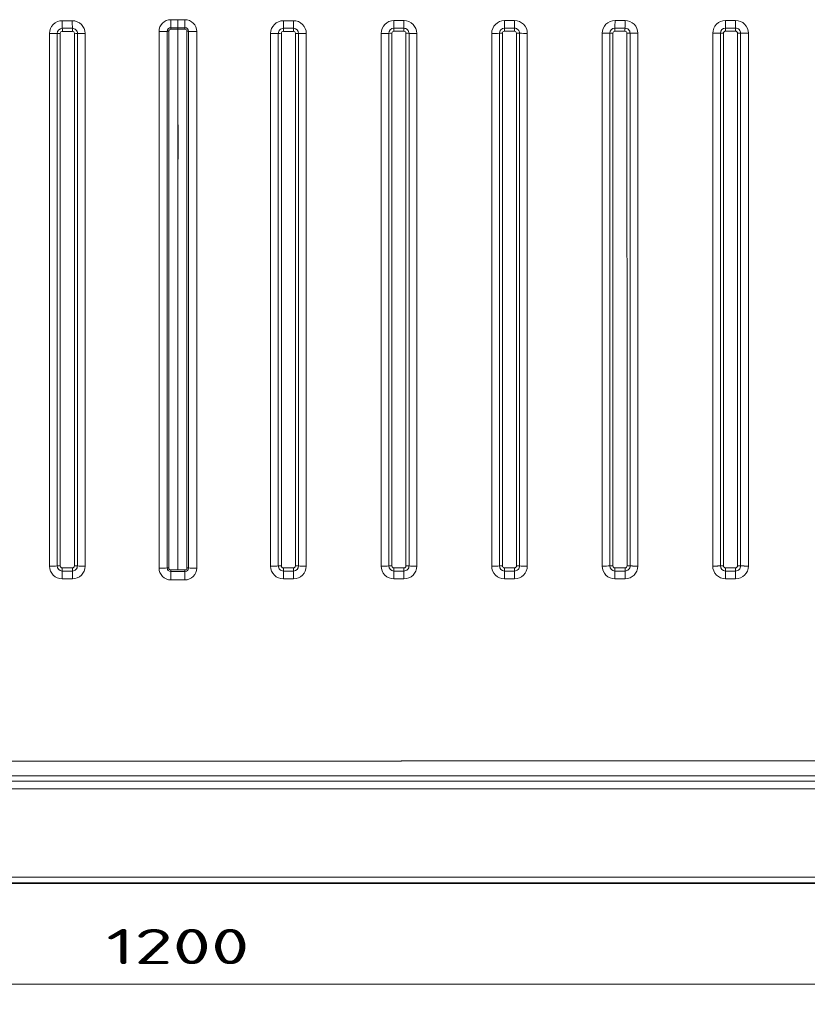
# Model space of a CAD drawing. Extents: x 57 to 353, y 22 to 278.
# Tile 2 of 5: x 194 to 273, y 22 to 120. Entities that reach past the tile are written whole.
import ezdxf
from ezdxf.enums import TextEntityAlignment as Align

# ---------------------------------------------------------------- set-up
doc = ezdxf.new("R2010")
doc.units = 0
doc.layers.get('0').update_dxf_attribs({"lineweight": 13})
doc.styles.get("Standard").update_dxf_attribs({"font": 'isocp.shx'})
doc.dimstyles.get("Standard").update_dxf_attribs({"dimtxt": 2.5, "dimasz": 2.5, "dimexe": 1.25, "dimexo": 0.625, "dimtad": 1, "dimcen": 2.5, "dimadec": 0, "dimazin": 0, "dimtfac": 1, "dimtmove": 0, "dimatfit": 0, "dimfxl": 0, "dimarcsym": 0})

# ---------------------------------------------------------------- blocks, each defined once
blk = doc.blocks.new('*D')
at = {"color": 7, "lineweight": 13}
for p, q in [((72.336, 209.639), (72.336, 231.639)), ((88.98, 173.931), (60.244, 173.931)), ((62.244, 33.911), (62.244, 173.931)), ((331.02, 173.931), (353.189, 173.931)), ((351.189, 139.511), (351.189, 173.931)), ((202.065, 135.057), (232.648, 152.226)), ((224.22, 139.511), (353.189, 139.511)), ((89.38, 33.911), (60.244, 33.911)), ((89.981, 23.85), (330.019, 23.85))]:
    blk.add_line(p, q, dxfattribs=at)
at = {"color": 7, "lineweight": 13, "ltscale": 0.476093}
blk.add_line((89.38, 226.639), (70.336, 226.639), dxfattribs=at)
at = {"color": 7, "lineweight": 13, "ltscale": 0.46614}
blk.add_line((88.982, 214.639), (70.336, 214.639), dxfattribs=at)
at = {"color": 7, "lineweight": 13, "ltscale": 0.276529}
for p, q in [((89.981, 32.911), (89.981, 21.85)), ((330.019, 32.911), (330.019, 21.85))]:
    blk.add_line(p, q, dxfattribs=at)
at = {"color": 7, "lineweight": 13}
for points in [[(71.818, 228.571), (72.336, 226.639), (72.854, 228.571)], [(72.854, 212.707), (72.336, 214.639), (71.818, 212.707)], [(62.762, 171.999), (62.244, 173.931), (61.726, 171.999)], [(351.707, 171.999), (351.189, 173.931), (350.672, 171.999)], [(216.504, 142.569), (217.935, 143.966), (215.997, 143.472)], [(350.672, 141.443), (351.189, 139.511), (351.707, 141.443)], [(203.496, 136.454), (202.065, 135.057), (204.003, 135.551)], [(61.726, 35.843), (62.244, 33.911), (62.762, 35.843)], [(91.913, 24.368), (89.981, 23.85), (91.913, 23.333)], [(328.087, 23.333), (330.019, 23.85), (328.087, 24.368)]]:
    blk.add_lwpolyline(points, dxfattribs=at)
for s, rotation, p, p2 in [('60', 90, (70.336, 217.253), (70.336, 224.025)), ('172', 90, (349.189, 151.467), (349.189, 161.975)), ('90', 29.31033, (225.763, 150.655), (231.669, 153.97)), ('%%c', 29.31033, (222.653, 148.909), (224.892, 150.165)), ('700', 90, (60.244, 98.667), (60.244, 109.175))]:
    blk.add_text(s, height=3.5, rotation=rotation, dxfattribs=at).set_placement(p, p2, align=Align.FIT)
blk.add_text('1200', height=3.5, dxfattribs=at).set_placement((202.878, 25.85), (217.122, 25.85), align=Align.FIT)
blk = doc.blocks.new('BLOCK7')
at = {"color": 7, "lineweight": 13, "ltscale": 0.125006}
for p, q in [((-52.52, -98.71), (-57.52, -98.71)), ((52.52, -98.71), (57.52, -98.71))]:
    blk.add_line(p, q, dxfattribs=at)
at = {"color": 7, "lineweight": 13, "ltscale": 0.12497}
for p, q in [((-52.5, -102.49), (-57.5, -102.48)), ((52.5, -102.49), (57.5, -102.48))]:
    blk.add_line(p, q, dxfattribs=at)
at = {"color": 7, "lineweight": 13, "ltscale": 0.019923}
for p, q in [((-3.52, -102.99), (-3.52, -102.19)), ((3.52, -102.99), (3.52, -102.19))]:
    blk.add_line(p, q, dxfattribs=at)
at = {"color": 7, "lineweight": 13, "ltscale": 0.087916}
for q in [(-3.52, -102.19), (3.52, -102.19)]:
    blk.add_line((0, -102.19), q, dxfattribs=at)
at = {"color": 7, "lineweight": 13, "ltscale": 0.08692}
for p, q in [((-0.03, -98.2), (-3.51, -98.2)), ((0.03, -98.2), (3.51, -98.2))]:
    blk.add_line(p, q, dxfattribs=at)
at = {"color": 7, "lineweight": 13, "ltscale": 0.124987}
blk.add_line((107.5, -102.47), (112.5, -102.47), dxfattribs=at)
at = {"color": 7, "lineweight": 13, "ltscale": 0.125}
for p, q in [((107.52, -98.68), (112.52, -98.68)), ((277.49, -102.38), (272.49, -102.38)), ((277.51, -376.51), (272.51, -376.51))]:
    blk.add_line(p, q, dxfattribs=at)
at = {"color": 7, "lineweight": 13, "ltscale": 0.124995}
blk.add_line((162.49, -102.45), (167.49, -102.44), dxfattribs=at)
at = {"color": 7, "lineweight": 13, "ltscale": 0.124999}
for p, q in [((162.52, -98.65), (167.52, -98.65)), ((222.52, -98.62), (217.52, -98.62)), ((277.52, -98.58), (272.52, -98.59)), ((272.5, -371.08), (277.5, -371.08)), ((277.5, -372.63), (272.5, -372.63))]:
    blk.add_line(p, q, dxfattribs=at)
at = {"color": 7, "lineweight": 13, "ltscale": 0.124998}
for p, q in [((222.49, -102.41), (217.49, -102.42)), ((217.48, -103.93), (222.48, -103.93)), ((222.5, -372.64), (217.5, -372.64))]:
    blk.add_line(p, q, dxfattribs=at)
at = {"color": 7, "lineweight": 13, "ltscale": 0.124955}
for p, q in [((-52.5, -104), (-57.5, -104)), ((52.5, -104), (57.5, -104))]:
    blk.add_line(p, q, dxfattribs=at)
at = {"color": 7, "lineweight": 13, "ltscale": 0.086663}
for p, q in [((-3.52, -102.99), (-0.05, -102.98)), ((3.52, -102.99), (0.05, -102.98))]:
    blk.add_line(p, q, dxfattribs=at)
at = {"color": 7, "lineweight": 13, "ltscale": 0.00262}
blk.add_line((-0.05, -102.98), (0.05, -102.98), dxfattribs=at)
at = {"color": 7, "lineweight": 13, "ltscale": 0.124981}
blk.add_line((107.49, -103.99), (112.49, -103.98), dxfattribs=at)
at = {"color": 7, "lineweight": 13}
for p, q in [((118.87, -370.18), (118.88, -105.04)), ((156.16, -105.02), (156.15, -370.17)), ((159.96, -104.98), (159.97, -370.11)), ((168.5, -370.09), (168.48, -104.96)), ((170.04, -370.11), (170.02, -104.97)), ((173.87, -370.17), (173.88, -105.01)), ((211.16, -104.99), (211.15, -370.16)), ((214.96, -104.95), (214.97, -370.11)), ((228.88, -104.98), (228.87, -370.16)), ((266.16, -104.95), (266.15, -370.15)), ((283.88, -104.94), (283.87, -370.15)), ((0, -477.21), (-537.55, -477.21)), ((0, -477.21), (537.55, -477.21)), ((-537.55, -481.07), (537.55, -481.07)), ((-593.1, -525), (593.1, -525))]:
    blk.add_line(p, q, dxfattribs=at)
at = {"color": 7, "lineweight": 13, "ltscale": 0.124992}
blk.add_line((162.48, -103.96), (167.48, -103.96), dxfattribs=at)
at = {"color": 7, "lineweight": 13, "ltscale": 0.125001}
for p, q in [((272.48, -103.9), (277.48, -103.9)), ((-52.51, -376.54), (-57.51, -376.54)), ((52.51, -376.54), (57.51, -376.54)), ((107.51, -376.54), (112.51, -376.53)), ((162.51, -376.53), (167.51, -376.53)), ((222.51, -376.52), (217.51, -376.52))]:
    blk.add_line(p, q, dxfattribs=at)
at = {"color": 7, "lineweight": 13, "ltscale": 0.124989}
for p, q in [((-52.51, -371.09), (-57.51, -371.09)), ((52.51, -371.09), (57.51, -371.09))]:
    blk.add_line(p, q, dxfattribs=at)
at = {"color": 7, "lineweight": 13, "ltscale": 0.038928}
for p, q in [((-57.51, -371.09), (-57.51, -372.64)), ((-52.51, -371.09), (-52.51, -372.64)), ((52.51, -371.09), (52.51, -372.64)), ((57.51, -371.09), (57.51, -372.64))]:
    blk.add_line(p, q, dxfattribs=at)
at = {"color": 7, "lineweight": 13, "ltscale": 0.087629}
for p, q in [((-3.51, -372.09), (-0.01, -372.09)), ((3.51, -372.09), (0.01, -372.09))]:
    blk.add_line(p, q, dxfattribs=at)
at = {"color": 7, "lineweight": 13, "ltscale": 0.020666}
for p, q in [((-3.51, -372.09), (-3.51, -372.91)), ((3.51, -372.09), (3.51, -372.91))]:
    blk.add_line(p, q, dxfattribs=at)
at = {"color": 7, "lineweight": 13, "ltscale": 0.038918}
blk.add_line((107.5, -371.09), (107.51, -372.64), dxfattribs=at)
at = {"color": 7, "lineweight": 13, "ltscale": 0.124991}
blk.add_line((107.5, -371.09), (112.5, -371.09), dxfattribs=at)
at = {"color": 7, "lineweight": 13, "ltscale": 0.038917}
blk.add_line((112.5, -371.09), (112.51, -372.64), dxfattribs=at)
at = {"color": 7, "lineweight": 13, "ltscale": 0.03889}
blk.add_line((162.5, -371.08), (162.5, -372.64), dxfattribs=at)
at = {"color": 7, "lineweight": 13, "ltscale": 0.124994}
for p, q in [((162.5, -371.08), (167.5, -371.08)), ((107.51, -372.64), (112.51, -372.64))]:
    blk.add_line(p, q, dxfattribs=at)
at = {"color": 7, "lineweight": 13, "ltscale": 0.038886}
blk.add_line((167.5, -371.08), (167.5, -372.64), dxfattribs=at)
at = {"color": 7, "lineweight": 13, "ltscale": 0.038848}
blk.add_line((217.5, -371.08), (217.5, -372.64), dxfattribs=at)
at = {"color": 7, "lineweight": 13, "ltscale": 0.124997}
blk.add_line((217.5, -371.08), (222.5, -371.08), dxfattribs=at)
at = {"color": 7, "lineweight": 13, "ltscale": 0.038844}
blk.add_line((222.5, -371.08), (222.5, -372.64), dxfattribs=at)
at = {"color": 7, "lineweight": 13, "ltscale": 0.097317}
for p, q in [((-57.51, -372.64), (-57.51, -376.54)), ((-52.51, -372.64), (-52.51, -376.54)), ((52.51, -372.64), (52.51, -376.54)), ((57.51, -372.64), (57.51, -376.54))]:
    blk.add_line(p, q, dxfattribs=at)
at = {"color": 7, "lineweight": 13, "ltscale": 0.124993}
for p, q in [((-52.51, -372.64), (-57.51, -372.64)), ((52.51, -372.64), (57.51, -372.64))]:
    blk.add_line(p, q, dxfattribs=at)
at = {"color": 7, "lineweight": 13, "ltscale": 0.087764}
for q in [(-3.51, -372.91), (3.51, -372.91)]:
    blk.add_line((0, -372.91), q, dxfattribs=at)
at = {"color": 7, "lineweight": 13, "ltscale": 0.087656}
for q in [(-3.51, -377.05), (3.51, -377.05)]:
    blk.add_line((0, -377.05), q, dxfattribs=at)
at = {"color": 7, "lineweight": 13, "ltscale": 0.124996}
blk.add_line((162.5, -372.64), (167.5, -372.64), dxfattribs=at)
at = {"color": 7, "lineweight": 35}
blk.add_line((-593.1, -528), (593.1, -528), dxfattribs=at)
at = {"color": 7, "lineweight": 13}
for centre, radius, start, end in [((-57.53, -105.06), 6.36, 89.9574, 180.0032), ((-57.5, -105.02), 2.53, 89.998, 179.9642), ((333.11, -98.85), 390.63, 179.9785, 180.5328), ((-227.17, -103.85), 169.68, 359.9506, 0.4605), ((380.61, -98.82), 433.13, 179.9854, 180.4852), ((-52.52, -105.08), 6.37, 0.0405, 89.9868), ((-52.5, -105.02), 2.53, 359.9842, 90.0247), ((-242.84, -103.85), 190.34, 359.9561, 0.4106), ((-3.51, -104.08), 5.87, 89.9447, 179.9683), ((-3.52, -104), 1.81, 90.0158, 179.9761), ((-626.82, -98.86), 623.31, 359.69375, 0.06004), ((626.82, -98.86), 623.31, 179.93996, 180.30625), ((3.51, -104.08), 5.87, 0.0317, 90.0553), ((3.52, -104), 1.81, 0.0239, 89.9842), ((52.52, -105.08), 6.37, 90.0132, 179.9595), ((52.5, -105.02), 2.53, 89.9753, 180.0158), ((-380.61, -98.82), 433.13, 359.5148, 0.0146), ((242.84, -103.85), 190.34, 179.5894, 180.0439), ((-333.11, -98.85), 390.63, 359.4672, 0.0215), ((227.17, -103.85), 169.68, 179.5395, 180.0494), ((57.5, -105.02), 2.53, 0.0358, 90.002), ((57.53, -105.06), 6.36, 359.9968, 90.0426), ((107.53, -105.05), 6.37, 90.0408, 179.9859), ((107.5, -105), 2.53, 90.0031, 179.9989), ((206.62, -103.83), 99.14, 179.2135, 180.0884), ((-133.74, -98.99), 241.26, 359.1733, 0.073), ((209.15, -103.83), 96.67, 179.1934, 180.0908), ((-123.26, -99), 235.78, 359.1558, 0.0766), ((112.5, -105), 2.53, 0.0214, 90.0296), ((112.53, -105.04), 6.36, 359.9883, 90.0351), ((162.53, -105.02), 6.37, 90.0473, 179.9959), ((162.49, -104.98), 2.53, 90.0198, 179.9921), ((245.63, -103.81), 83.15, 179.0631, 180.1077), ((-43.1, -99.01), 205.62, 359.0434, 0.1004), ((249.95, -103.8), 82.47, 179.0553, 180.1086), ((-36.58, -99.01), 204.1, 359.037, 0.102), ((167.49, -104.97), 2.53, 0.0114, 90.0404), ((167.53, -105.01), 6.36, 359.9869, 90.0337), ((217.53, -104.99), 6.37, 90.048, 179.999), ((217.49, -104.95), 2.53, 90.0277, 179.99), ((296.44, -103.78), 78.97, 179.0138, 180.1146), ((21.13, -99), 196.39, 359.0037, 0.1111), ((301.32, -103.77), 78.84, 179.0122, 180.1148), ((26.38, -99), 196.14, 359.0023, 0.1111), ((222.49, -104.94), 2.53, 0.0058, 90.0436), ((222.52, -104.98), 6.36, 359.9875, 90.0336), ((272.53, -104.95), 6.37, 90.0462, 179.9993), ((272.49, -104.92), 2.53, 90.0309, 179.9904), ((351.5, -103.74), 79.02, 179.0146, 180.1153), ((75.63, -98.98), 196.89, 359.0081, 0.113), ((356.62, -103.74), 79.14, 179.016, 180.115), ((80.32, -98.97), 197.2, 359.0093, 0.1125), ((277.49, -104.91), 2.53, 0.0029, 90.0428), ((277.52, -104.94), 6.36, 359.9888, 90.0339), ((-58.64, -154.18), 49.18, 89.8371, 91.6279), ((-57.5, -104.99), 1, 89.9903, 179.9729), ((-52.5, -104.99), 0.999, 359.9934, 90.0151), ((-51.38, -151.78), 46.79, 88.2833, 90.1527), ((-4198748.62, -308.98), 4198702.48, 359.99916488, 0.00278253), ((-4.6, -122.58), 18.6, 89.7549, 92.2499), ((-3.52, -103.99), 1, 90.0103, 179.9803), ((3032580.72, -144.25), 3032585.24, 179.99923933, 180.00428578), ((3.52, -103.99), 1, 0.0197, 89.9897), ((-3032580.72, -144.25), 3032585.24, 359.99571422, 0.00076067), ((4.6, -122.58), 18.6, 87.7501, 90.2451), ((4198748.62, -308.98), 4198702.48, 179.99721747, 180.00083512), ((51.38, -151.78), 46.79, 89.8473, 91.7167), ((52.5, -104.99), 0.999, 89.9849, 180.0066), ((57.5, -104.99), 1, 0.0271, 90.0097), ((58.64, -154.18), 49.18, 88.3721, 90.1629), ((106.37, -161.67), 56.69, 89.8811, 91.4194), ((-2943651.61, -345.79), 2943756.59, 359.99952649, 0.00468646), ((107.49, -104.99), 1, 90.0078, 179.9919), ((-1971190.57, -370.81), 1971297.07, 0.00002107, 0.00772627), ((112.49, -104.98), 0.999, 0.0171, 90.0357), ((113.63, -165.18), 60.2, 88.6722, 90.1398), ((-2218574.36, -394.33), 2218687.87, 0.00062611, 0.00747221), ((-3485658.13, -381.25), 3485773.16, 0.00018299, 0.00454066), ((118.47, 47.71), 152.75, 268.7088, 270.1553), ((156.42, 53.86), 158.88, 269.9056, 271.2764), ((161.37, -169.08), 64.12, 89.8974, 91.2556), ((162.48, -104.96), 1, 90.0223, 179.9866), ((167.48, -104.96), 0.999, 0.0087, 90.0454), ((168.63, -172.99), 68.03, 88.826, 90.1261), ((173.48, 66.55), 171.56, 268.8451, 270.1341), ((211.43, 66.61), 171.6, 269.9094, 271.1778), ((216.36, -173.92), 68.98, 89.9054, 91.1673), ((217.48, -104.93), 1, 90.0296, 179.9856), ((222.48, -104.93), 0.999, 0.0036, 90.0477), ((223.63, -177.97), 73.04, 88.9068, 90.1182), ((4737104.12, 164.73), 4736880.65, 180.00326173, 180.00646893), ((228.49, 78.56), 183.54, 268.9179, 270.1232), ((266.44, 75.16), 180.11, 269.9125, 271.1208), ((271.36, -177.18), 72.28, 89.9097, 91.1141), ((272.48, -104.9), 1, 90.0328, 179.9866), ((3459595.24, 48.33), 3459323.77, 180.00253795, 180.00693), ((277.48, -104.9), 0.999, 0.0006, 90.0465), ((278.63, -181.26), 76.36, 88.9543, 90.113), ((3385807.45, 40.66), 3385528.97, 180.00246345, 180.0069513), ((283.49, 86.72), 191.67, 268.9622, 270.1163), ((-57.51, -370.18), 6.36, 180.0275, 270.0249), ((-58.64, -408.84), 38.76, 89.8056, 92.0711), ((-57.51, -370.11), 2.53, 180.0202, 270.0192), ((-57.51, -370.09), 1, 180.0202, 270.0189), ((-52.51, -370.09), 1, 269.9813, 359.9826), ((-52.51, -370.11), 2.53, 269.9808, 359.9829), ((-52.51, -370.18), 6.36, 269.9761, 359.9744), ((-51.38, -408.83), 38.74, 87.9298, 90.1956), ((-3.51, -371.18), 5.87, 180.0227, 270.0365), ((-4.59, -389.53), 18.44, 89.748, 92.2693), ((-3.51, -371.1), 1.81, 180.0228, 270.0221), ((-3.51, -371.09), 1, 180.0216, 270.0239), ((3.51, -371.09), 1, 269.9761, 359.9784), ((3.51, -371.1), 1.81, 269.9779, 359.9772), ((3.51, -371.18), 5.87, 269.9635, 359.9773), ((4.59, -389.53), 18.44, 87.7307, 90.252), ((52.51, -370.18), 6.36, 180.0256, 270.0239), ((51.38, -408.83), 38.74, 89.8044, 92.0702), ((52.51, -370.11), 2.53, 180.0171, 270.0192), ((52.51, -370.09), 1, 180.0174, 270.0187), ((57.51, -370.09), 1, 269.9811, 359.9798), ((57.51, -370.11), 2.53, 269.9808, 359.9798), ((57.51, -370.18), 6.36, 269.9751, 359.9725), ((58.64, -408.84), 38.76, 87.9289, 90.1944), ((107.51, -370.18), 6.36, 180.021, 270.0301), ((106.38, -409.25), 39.17, 89.8105, 92.0494), ((107.51, -370.11), 2.53, 180.0221, 270.0187), ((107.5, -370.09), 1, 180.0206, 270.0201), ((112.5, -370.09), 1, 269.9825, 359.983), ((112.51, -370.11), 2.53, 269.9805, 359.9848), ((112.51, -370.17), 6.36, 269.9839, 359.9716), ((113.64, -409.73), 39.64, 87.9761, 90.1935), ((162.51, -370.17), 6.36, 180.0157, 270.0325), ((161.37, -411.11), 41.03, 89.8214, 91.9572), ((162.5, -370.11), 2.53, 180.0245, 270.017), ((162.5, -370.09), 1, 180.0218, 270.0199), ((167.5, -370.09), 1, 269.9846, 359.9864), ((167.51, -370.11), 2.53, 269.9815, 359.9896), ((167.51, -370.17), 6.36, 269.9919, 359.9731), ((168.64, -411.95), 41.86, 88.0844, 90.1855), ((217.51, -370.16), 6.36, 180.0106, 270.0319), ((216.37, -414.26), 44.17, 89.8354, 91.8182), ((217.5, -370.1), 2.53, 180.0248, 270.0146), ((217.5, -370.08), 1, 180.0212, 270.0184), ((222.5, -370.08), 1, 269.9872, 359.9899), ((222.5, -370.1), 2.53, 269.9834, 359.9938), ((222.51, -370.16), 6.36, 269.9983, 359.976), ((223.64, -415.4), 45.32, 88.231, 90.1726), ((272.51, -370.15), 6.36, 180.0064, 270.0297), ((271.37, -418.66), 48.58, 89.8508, 91.6534), ((272.5, -370.1), 2.53, 180.0233, 270.012), ((272.5, -370.08), 1, 180.019, 270.016), ((551.32, -371.2), 278.82, 179.9758, 180.2947), ((277.5, -370.08), 1, 269.9904, 359.9932), ((277.5, -370.1), 2.53, 269.986, 359.9973), ((554.91, -371.2), 277.41, 179.9759, 180.2964), ((277.51, -370.15), 6.36, 270.0031, 359.9794), ((278.64, -420.07), 49.99, 88.3965, 90.157), ((-1575.49, -376.54), 1571.99, 359.98151, 0.13216), ((1575.49, -376.54), 1571.99, 179.86784, 180.01849), ((-1554.32, -376.04), 1661.83, 359.98295, 0.11713), ((-1439.11, -376.04), 1551.62, 359.98173, 0.12543), ((-840.13, -376.04), 1002.64, 359.97186, 0.19409), ((-807.87, -376.04), 975.39, 359.9711, 0.19952), ((-592.93, -376.03), 810.44, 359.96525, 0.23989), ((-578.38, -376.04), 800.9, 359.96531, 0.2432), ((-464.79, -376.03), 737.31, 359.96276, 0.26427), ((-456.05, -376.04), 733.56, 359.96306, 0.26608)]:
    blk.add_arc(centre, radius, start, end, dxfattribs=at)
for centre, ratio, start_param, end_param in [((-9.4, -103.9), 0.035012, 4.716183, 5.664892), ((9.4, -103.9), 0.035012, 3.759885, 4.708595), ((-63.87, -370), 0.03661, 4.711735, 5.584419), ((-46.15, -370), 0.036582, 3.83985, 4.712552), ((-9.39, -371), 0.036022, 4.714442, 5.662548), ((9.39, -371), 0.036022, 3.76223, 4.710336), ((46.15, -370), 0.036582, 4.712226, 5.584928), ((63.87, -370), 0.03661, 3.840359, 4.713043), ((101.14, -370), 0.036183, 4.714538, 5.587208), ((118.86, -370), 0.035775, 3.842481, 4.715142), ((156.13, -370), 0.034564, 4.716186, 5.588823), ((173.85, -370), 0.033849, 3.843947, 4.716577), ((211.13, -370), 0.032131, 4.717185, 5.589792)]:
    blk.add_ellipse(centre, major_axis=(5, 0), ratio=ratio, start_param=start_param, end_param=end_param, dxfattribs=at)
for points, knots in [([(-0.05, -102.98), (-0.05, -102.82), (-0.05, -102.66), (-0.05, -102.51), (-0.04, -102.35), (-0.03, -102.23), (-0.03, -102.23), (-0.03, -102.22), (-0.03, -102.22), (-0.03, -102.22), (-0.03, -102.21), (-0.02, -102.21), (-0.02, -102.21), (-0.01, -102.2), (-0.01, -102.2), (0, -102.19), (0, -102.19), (0, -102.19)], [0, 0, 0, 0, 0, 0, 1.090716, 1.090716, 1.090716, 1.111388, 1.111388, 1.111388, 1.130529, 1.130529, 1.130529, 1.149671, 1.149671, 1.149671, 1.187835, 1.187835, 1.187835, 1.187835, 1.187835, 1.187835]), ([(-0.03, -98.2), (-0.03, -99.05), (-0.03, -99.89), (-0.03, -100.7), (-0.02, -101.44), (-0.02, -102.02), (-0.02, -102.03), (-0.02, -102.07), (-0.02, -102.11), (-0.01, -102.14), (0, -102.16), (0, -102.19)], [0, 0, 0, 0, 0, 0, 7.579619, 7.579619, 7.579619, 7.75988, 7.75988, 7.75988, 8.120399, 8.120399, 8.120399, 8.120399, 8.120399, 8.120399]), ([(0.03, -98.2), (0.03, -99.05), (0.03, -99.89), (0.03, -100.7), (0.02, -101.44), (0.02, -102.02), (0.02, -102.03), (0.02, -102.07), (0.02, -102.11), (0.01, -102.14), (0, -102.16), (0, -102.19)], [0, 0, 0, 0, 0, 0, 7.579619, 7.579619, 7.579619, 7.75988, 7.75988, 7.75988, 8.120399, 8.120399, 8.120399, 8.120399, 8.120399, 8.120399]), ([(0.05, -102.98), (0.05, -102.82), (0.05, -102.66), (0.05, -102.51), (0.04, -102.35), (0.03, -102.23), (0.03, -102.23), (0.03, -102.22), (0.03, -102.22), (0.03, -102.22), (0.03, -102.21), (0.02, -102.21), (0.02, -102.21), (0.01, -102.2), (0.01, -102.2), (0, -102.19), (0, -102.19), (0, -102.19)], [0, 0, 0, 0, 0, 0, 1.090716, 1.090716, 1.090716, 1.111388, 1.111388, 1.111388, 1.130529, 1.130529, 1.130529, 1.149671, 1.149671, 1.149671, 1.187835, 1.187835, 1.187835, 1.187835, 1.187835, 1.187835]), ([(-63.88, -105.06), (-63.88, -111.48), (-63.88, -117.9), (-63.88, -124.17), (-63.88, -131.68), (-63.88, -139.23), (-63.88, -141.21), (-63.88, -162.07), (-63.88, -182.92), (-63.88, -202.5), (-63.88, -224.8), (-63.88, -247.14), (-63.88, -249.77), (-63.88, -255.07), (-63.88, -260.38), (-63.88, -262.83), (-63.87, -272.06), (-63.87, -281.33), (-63.87, -287.94), (-63.87, -304.17), (-63.87, -320.54), (-63.87, -329.9), (-63.87, -343.8), (-63.87, -357.69), (-63.87, -361.86), (-63.87, -366.02), (-63.87, -370.18)], [0, 0, 0, 0, 0, 0, 63.9658, 63.9658, 63.9658, 75.450946, 75.450946, 75.450946, 272.666744, 272.666744, 272.666744, 298.975407, 298.975407, 298.975407, 325.74126, 325.74126, 325.74126, 391.28279, 391.28279, 391.28279, 486.176495, 486.176495, 486.176495, 526.922343, 526.922343, 526.922343, 526.922343, 526.922343, 526.922343]), ([(-60.03, -105.01), (-60.04, -111.43), (-60.04, -117.85), (-60.04, -124.17), (-60.04, -131.69), (-60.04, -139.24), (-60.04, -141.19), (-60.04, -162.1), (-60.04, -182.99), (-60.04, -202.41), (-60.04, -224.75), (-60.04, -247.13), (-60.04, -249.76), (-60.04, -255.02), (-60.04, -260.27), (-60.04, -262.9), (-60.04, -272.09), (-60.04, -281.31), (-60.04, -287.92), (-60.04, -304.15), (-60.04, -320.51), (-60.04, -329.87), (-60.04, -343.77), (-60.04, -357.65), (-60.04, -361.81), (-60.04, -365.97), (-60.04, -370.11)], [0, 0, 0, 0, 0, 0, 63.938886, 63.938886, 63.938886, 75.502904, 75.502904, 75.502904, 273.124453, 273.124453, 273.124453, 299.432935, 299.432935, 299.432935, 325.741417, 325.741417, 325.741417, 391.248407, 391.248407, 391.248407, 486.147382, 486.147382, 486.147382, 526.814911, 526.814911, 526.814911, 526.814911, 526.814911, 526.814911]), ([(-58.5, -104.99), (-58.5, -110.27), (-58.5, -115.54), (-58.5, -120.81), (-58.5, -128.69), (-58.5, -136.55), (-58.5, -139.17), (-58.51, -162.7), (-58.51, -186.21), (-58.51, -206.98), (-58.51, -229.17), (-58.51, -251.39), (-58.51, -252.7), (-58.51, -269.05), (-58.51, -285.41), (-58.51, -300.78), (-58.51, -323.91), (-58.51, -347.14), (-58.51, -354.81), (-58.51, -362.47), (-58.51, -370.09)], [0, 0, 0, 0, 0, 0, 45.451234, 45.451234, 45.451234, 68.127722, 68.127722, 68.127722, 249.312367, 249.312367, 249.312367, 260.639808, 260.639808, 260.639808, 391.005429, 391.005429, 391.005429, 455.26144, 455.26144, 455.26144, 455.26144, 455.26144, 455.26144]), ([(-51.51, -370.09), (-51.51, -353.28), (-51.51, -336.41), (-51.51, -319.37), (-51.51, -300.21), (-51.51, -281.13), (-51.51, -279.27), (-51.51, -260.89), (-51.51, -242.52), (-51.51, -226.97), (-51.51, -206.01), (-51.51, -184.94), (-51.51, -179.67), (-51.51, -169.05), (-51.51, -158.42), (-51.51, -153.4), (-51.51, -140.5), (-51.5, -127.62), (-51.5, -120.09), (-51.5, -112.54), (-51.5, -104.99)], [0, 0, 0, 0, 0, 0, 143.412751, 143.412751, 143.412751, 165.207538, 165.207538, 165.207538, 302.666322, 302.666322, 302.666322, 348.373688, 348.373688, 348.373688, 394.755442, 394.755442, 394.755442, 460.218467, 460.218467, 460.218467, 460.218467, 460.218467, 460.218467]), ([(-49.98, -370.11), (-49.98, -359.28), (-49.98, -348.43), (-49.98, -337.87), (-49.98, -323.4), (-49.98, -309.02), (-49.98, -305.45), (-49.98, -299.48), (-49.98, -293.52), (-49.98, -291.12), (-49.98, -286.11), (-49.98, -281.12), (-49.98, -279.51), (-49.98, -271.52), (-49.98, -263.54), (-49.98, -258.61), (-49.98, -247.96), (-49.98, -237.35), (-49.98, -232.1), (-49.98, -221.49), (-49.98, -210.87), (-49.98, -206.06), (-49.98, -198.05), (-49.98, -190.03), (-49.98, -187.39), (-49.98, -184.31), (-49.98, -181.23), (-49.98, -180.79), (-49.98, -179.91), (-49.98, -179.02), (-49.98, -178.58), (-49.98, -175.36), (-49.98, -172.17), (-49.98, -169.58), (-49.98, -165.95), (-49.98, -162.26), (-49.98, -161.46), (-49.98, -149.6), (-49.98, -137.74), (-49.98, -126.86), (-49.98, -115.95), (-49.97, -105.02)], [0, 0, 0, 0, 0, 0, 107.162199, 107.162199, 107.162199, 142.629439, 142.629439, 142.629439, 166.626486, 166.626486, 166.626486, 192.597966, 192.597966, 192.597966, 246.520953, 246.520953, 246.520953, 299.456096, 299.456096, 299.456096, 353.473152, 353.473152, 353.473152, 379.952195, 379.952195, 379.952195, 384.365369, 384.365369, 384.365369, 388.778543, 388.778543, 388.778543, 416.655853, 416.655853, 416.655853, 425.859322, 425.859322, 425.859322, 535.352665, 535.352665, 535.352665, 535.352665, 535.352665, 535.352665]), ([(-9.38, -104.07), (-9.38, -106.95), (-9.38, -109.82), (-9.38, -112.69), (-9.38, -116.08), (-9.38, -119.48), (-9.38, -120), (-9.38, -122.26), (-9.38, -124.48), (-9.38, -126.1), (-9.38, -128.69), (-9.38, -131.34), (-9.38, -132.32), (-9.38, -133.84), (-9.38, -135.37), (-9.38, -135.91), (-9.38, -141), (-9.38, -146.07), (-9.38, -150.58), (-9.38, -158.44), (-9.38, -166.26), (-9.38, -169.85), (-9.38, -179.88), (-9.38, -189.88), (-9.38, -196.52), (-9.38, -207.63), (-9.38, -218.86), (-9.38, -223.13), (-9.38, -227.98), (-9.38, -232.83), (-9.38, -233.22), (-9.38, -234.36), (-9.38, -235.51), (-9.38, -236.27), (-9.38, -238.26), (-9.38, -240.28), (-9.38, -241.53), (-9.38, -243.05), (-9.38, -244.54), (-9.38, -244.87), (-9.38, -249.51), (-9.38, -254.17), (-9.38, -258.7), (-9.38, -271.91), (-9.38, -285.31), (-9.38, -294.39), (-9.38, -308.13), (-9.38, -321.92), (-9.38, -327.09), (-9.38, -338.72), (-9.38, -350.35), (-9.38, -357.32), (-9.38, -364.27), (-9.38, -371.18)], [0, 0, 0, 0, 0, 0, 28.732585, 28.732585, 28.732585, 33.956676, 33.956676, 33.956676, 51.40346, 51.40346, 51.40346, 61.395926, 61.395926, 61.395926, 66.779449, 66.779449, 66.779449, 112.535108, 112.535108, 112.535108, 146.889652, 146.889652, 146.889652, 215.686483, 215.686483, 215.686483, 260.315584, 260.315584, 260.315584, 264.251032, 264.251032, 264.251032, 271.707909, 271.707909, 271.707909, 283.409139, 283.409139, 283.409139, 286.612585, 286.612585, 286.612585, 329.855144, 329.855144, 329.855144, 417.50385, 417.50385, 417.50385, 462.052989, 462.052989, 462.052989, 528.880407, 528.880407, 528.880407, 528.880407, 528.880407, 528.880407]), ([(-5.33, -104), (-5.33, -106.87), (-5.33, -109.74), (-5.33, -112.62), (-5.33, -116.01), (-5.33, -119.4), (-5.33, -119.93), (-5.33, -122.19), (-5.33, -124.41), (-5.33, -126.02), (-5.33, -128.61), (-5.33, -131.27), (-5.33, -132.25), (-5.33, -133.77), (-5.33, -135.3), (-5.33, -135.84), (-5.33, -140.93), (-5.33, -145.99), (-5.33, -150.5), (-5.33, -158.37), (-5.33, -166.19), (-5.33, -169.78), (-5.33, -179.81), (-5.33, -189.81), (-5.33, -196.47), (-5.33, -207.57), (-5.33, -218.8), (-5.33, -223.07), (-5.33, -227.92), (-5.33, -232.77), (-5.33, -233.16), (-5.33, -234.29), (-5.33, -235.43), (-5.33, -236.19), (-5.33, -238.16), (-5.33, -240.17), (-5.33, -241.42), (-5.33, -242.94), (-5.33, -244.44), (-5.33, -244.76), (-5.33, -249.37), (-5.33, -253.99), (-5.33, -258.47), (-5.33, -271.62), (-5.33, -284.94), (-5.33, -293.98), (-5.32, -307.64), (-5.32, -321.35), (-5.32, -326.49), (-5.32, -338.2), (-5.32, -349.91), (-5.32, -357.01), (-5.32, -364.07), (-5.32, -371.1)], [0, 0, 0, 0, 0, 0, 28.731959, 28.731959, 28.731959, 33.955952, 33.955952, 33.955952, 51.427816, 51.427816, 51.427816, 61.424857, 61.424857, 61.424857, 66.807837, 66.807837, 66.807837, 112.55887, 112.55887, 112.55887, 146.917705, 146.917705, 146.917705, 215.702798, 215.702798, 215.702798, 260.325339, 260.325339, 260.325339, 264.261131, 264.261131, 264.261131, 271.638484, 271.638484, 271.638484, 283.321959, 283.321959, 283.321959, 286.521064, 286.521064, 286.521064, 329.403545, 329.403545, 329.403545, 416.703932, 416.703932, 416.703932, 460.865667, 460.865667, 460.865667, 528.856498, 528.856498, 528.856498, 528.856498, 528.856498, 528.856498]), ([(-0.05, -102.98), (-0.05, -104.69), (-0.05, -106.4), (-0.06, -108.22), (-0.06, -111.42), (-0.06, -114.65), (-0.06, -116.04), (-0.06, -118.27), (-0.06, -120.44), (-0.06, -121.13), (-0.06, -124.72), (-0.06, -128.31), (-0.06, -131.05), (-0.06, -136.16), (-0.06, -141.28), (-0.06, -144.07), (-0.07, -159.09), (-0.06, -174.18), (-0.06, -187.25), (-0.06, -200.37), (-0.06, -213.45), (-0.06, -213.9), (-0.06, -214.73), (-0.06, -215.56), (-0.06, -216.27), (-0.06, -218.95), (-0.06, -221.65), (-0.06, -224.05), (-0.05, -232.01), (-0.05, -241.21), (-0.05, -248.13), (-0.05, -262.71), (-0.04, -277.92), (-0.04, -285.99), (-0.04, -302.62), (-0.03, -319.06), (-0.03, -327.41), (-0.03, -339.53), (-0.03, -350.57), (-0.02, -354.12), (-0.02, -359.37), (-0.02, -364.13), (-0.02, -365.81), (-0.02, -367.9), (-0.02, -369.98), (-0.02, -370.22), (-0.01, -370.85), (-0.01, -371.48), (-0.01, -371.68), (-0.01, -371.89), (-0.01, -372.09)], [0, 0, 0, 0, 0, 0, 14.801738, 14.801738, 14.801738, 25.927162, 25.927162, 25.927162, 33.323151, 33.323151, 33.323151, 57.030313, 57.030313, 57.030313, 77.647962, 77.647962, 77.647962, 187.088001, 187.088001, 187.088001, 190.972356, 190.972356, 190.972356, 194.293233, 194.293233, 194.293233, 214.214005, 214.214005, 214.214005, 256.090102, 256.090102, 256.090102, 303.029961, 303.029961, 303.029961, 352.07371, 352.07371, 352.07371, 376.550092, 376.550092, 376.550092, 390.834203, 390.834203, 390.834203, 394.565256, 394.565256, 394.565256, 396.306112, 396.306112, 396.306112, 396.306112, 396.306112, 396.306112]), ([(0.05, -102.98), (0.05, -104.69), (0.05, -106.4), (0.06, -108.22), (0.06, -111.42), (0.06, -114.65), (0.06, -116.04), (0.06, -118.27), (0.06, -120.44), (0.06, -121.13), (0.06, -124.72), (0.06, -128.31), (0.06, -131.05), (0.06, -136.16), (0.06, -141.28), (0.06, -144.07), (0.07, -159.09), (0.06, -174.18), (0.06, -187.25), (0.06, -200.37), (0.06, -213.45), (0.06, -213.9), (0.06, -214.73), (0.06, -215.56), (0.06, -216.27), (0.06, -218.95), (0.06, -221.65), (0.06, -224.05), (0.05, -232.01), (0.05, -241.21), (0.05, -248.13), (0.05, -262.71), (0.04, -277.92), (0.04, -285.99), (0.04, -302.62), (0.03, -319.06), (0.03, -327.41), (0.03, -339.53), (0.03, -350.57), (0.02, -354.12), (0.02, -359.37), (0.02, -364.13), (0.02, -365.81), (0.02, -367.9), (0.02, -369.98), (0.02, -370.22), (0.01, -370.85), (0.01, -371.48), (0.01, -371.68), (0.01, -371.89), (0.01, -372.09)], [0, 0, 0, 0, 0, 0, 14.801738, 14.801738, 14.801738, 25.927162, 25.927162, 25.927162, 33.323152, 33.323152, 33.323152, 57.030314, 57.030314, 57.030314, 77.647963, 77.647963, 77.647963, 187.088, 187.088, 187.088, 190.972355, 190.972355, 190.972355, 194.293395, 194.293395, 194.293395, 214.214167, 214.214167, 214.214167, 256.090264, 256.090264, 256.090264, 303.030123, 303.030123, 303.030123, 352.073872, 352.073872, 352.073872, 376.550254, 376.550254, 376.550254, 390.834364, 390.834364, 390.834364, 394.565414, 394.565414, 394.565414, 396.306271, 396.306271, 396.306271, 396.306271, 396.306271, 396.306271]), ([(5.33, -104), (5.33, -106.87), (5.33, -109.74), (5.33, -112.62), (5.33, -116.01), (5.33, -119.4), (5.33, -119.93), (5.33, -122.19), (5.33, -124.41), (5.33, -126.02), (5.33, -128.61), (5.33, -131.27), (5.33, -132.25), (5.33, -133.77), (5.33, -135.3), (5.33, -135.84), (5.33, -140.93), (5.33, -145.99), (5.33, -150.5), (5.33, -158.37), (5.33, -166.19), (5.33, -169.78), (5.33, -179.81), (5.33, -189.81), (5.33, -196.47), (5.33, -207.57), (5.33, -218.8), (5.33, -223.07), (5.33, -227.92), (5.33, -232.77), (5.33, -233.16), (5.33, -234.29), (5.33, -235.43), (5.33, -236.19), (5.33, -238.16), (5.33, -240.17), (5.33, -241.42), (5.33, -242.94), (5.33, -244.44), (5.33, -244.76), (5.33, -249.37), (5.33, -253.99), (5.33, -258.47), (5.33, -271.62), (5.33, -284.94), (5.33, -293.98), (5.32, -307.64), (5.32, -321.35), (5.32, -326.49), (5.32, -338.2), (5.32, -349.91), (5.32, -357.01), (5.32, -364.07), (5.32, -371.1)], [0, 0, 0, 0, 0, 0, 28.731959, 28.731959, 28.731959, 33.955952, 33.955952, 33.955952, 51.427816, 51.427816, 51.427816, 61.424857, 61.424857, 61.424857, 66.807837, 66.807837, 66.807837, 112.55887, 112.55887, 112.55887, 146.917705, 146.917705, 146.917705, 215.702798, 215.702798, 215.702798, 260.325339, 260.325339, 260.325339, 264.261131, 264.261131, 264.261131, 271.638484, 271.638484, 271.638484, 283.321959, 283.321959, 283.321959, 286.521064, 286.521064, 286.521064, 329.403545, 329.403545, 329.403545, 416.703932, 416.703932, 416.703932, 460.865667, 460.865667, 460.865667, 528.856498, 528.856498, 528.856498, 528.856498, 528.856498, 528.856498]), ([(9.38, -104.07), (9.38, -106.95), (9.38, -109.82), (9.38, -112.69), (9.38, -116.08), (9.38, -119.48), (9.38, -120), (9.38, -122.26), (9.38, -124.48), (9.38, -126.1), (9.38, -128.69), (9.38, -131.34), (9.38, -132.32), (9.38, -133.84), (9.38, -135.37), (9.38, -135.91), (9.38, -141), (9.38, -146.07), (9.38, -150.58), (9.38, -158.44), (9.38, -166.26), (9.38, -169.85), (9.38, -179.88), (9.38, -189.88), (9.38, -196.52), (9.38, -207.63), (9.38, -218.86), (9.38, -223.13), (9.38, -227.98), (9.38, -232.83), (9.38, -233.22), (9.38, -234.36), (9.38, -235.51), (9.38, -236.27), (9.38, -238.26), (9.38, -240.28), (9.38, -241.53), (9.38, -243.05), (9.38, -244.54), (9.38, -244.87), (9.38, -249.51), (9.38, -254.17), (9.38, -258.7), (9.38, -271.91), (9.38, -285.31), (9.38, -294.39), (9.38, -308.13), (9.38, -321.92), (9.38, -327.09), (9.38, -338.72), (9.38, -350.35), (9.38, -357.32), (9.38, -364.27), (9.38, -371.18)], [0, 0, 0, 0, 0, 0, 28.732585, 28.732585, 28.732585, 33.956676, 33.956676, 33.956676, 51.40346, 51.40346, 51.40346, 61.395926, 61.395926, 61.395926, 66.779449, 66.779449, 66.779449, 112.535108, 112.535108, 112.535108, 146.889652, 146.889652, 146.889652, 215.686483, 215.686483, 215.686483, 260.315584, 260.315584, 260.315584, 264.251032, 264.251032, 264.251032, 271.707909, 271.707909, 271.707909, 283.409139, 283.409139, 283.409139, 286.612585, 286.612585, 286.612585, 329.855144, 329.855144, 329.855144, 417.50385, 417.50385, 417.50385, 462.052989, 462.052989, 462.052989, 528.880407, 528.880407, 528.880407, 528.880407, 528.880407, 528.880407]), ([(49.98, -370.11), (49.98, -359.28), (49.98, -348.43), (49.98, -337.87), (49.98, -323.4), (49.98, -309.02), (49.98, -305.45), (49.98, -299.48), (49.98, -293.52), (49.98, -291.12), (49.98, -286.11), (49.98, -281.12), (49.98, -279.51), (49.98, -271.52), (49.98, -263.54), (49.98, -258.61), (49.98, -247.96), (49.98, -237.35), (49.98, -232.1), (49.98, -221.49), (49.98, -210.87), (49.98, -206.06), (49.98, -198.05), (49.98, -190.03), (49.98, -187.39), (49.98, -184.31), (49.98, -181.23), (49.98, -180.79), (49.98, -179.91), (49.98, -179.02), (49.98, -178.58), (49.98, -175.36), (49.98, -172.17), (49.98, -169.58), (49.98, -165.95), (49.98, -162.26), (49.98, -161.46), (49.98, -149.6), (49.98, -137.74), (49.98, -126.86), (49.98, -115.95), (49.97, -105.02)], [0, 0, 0, 0, 0, 0, 107.162199, 107.162199, 107.162199, 142.629439, 142.629439, 142.629439, 166.626486, 166.626486, 166.626486, 192.597966, 192.597966, 192.597966, 246.520953, 246.520953, 246.520953, 299.456096, 299.456096, 299.456096, 353.473152, 353.473152, 353.473152, 379.952195, 379.952195, 379.952195, 384.365369, 384.365369, 384.365369, 388.778543, 388.778543, 388.778543, 416.655853, 416.655853, 416.655853, 425.859322, 425.859322, 425.859322, 535.352665, 535.352665, 535.352665, 535.352665, 535.352665, 535.352665]), ([(51.51, -370.09), (51.51, -353.28), (51.51, -336.41), (51.51, -319.37), (51.51, -300.21), (51.51, -281.13), (51.51, -279.27), (51.51, -260.89), (51.51, -242.52), (51.51, -226.97), (51.51, -206.01), (51.51, -184.94), (51.51, -179.67), (51.51, -169.05), (51.51, -158.42), (51.51, -153.4), (51.51, -140.5), (51.5, -127.62), (51.5, -120.09), (51.5, -112.54), (51.5, -104.99)], [0, 0, 0, 0, 0, 0, 143.412751, 143.412751, 143.412751, 165.207538, 165.207538, 165.207538, 302.666322, 302.666322, 302.666322, 348.373688, 348.373688, 348.373688, 394.755442, 394.755442, 394.755442, 460.218467, 460.218467, 460.218467, 460.218467, 460.218467, 460.218467]), ([(58.5, -104.99), (58.5, -110.27), (58.5, -115.54), (58.5, -120.81), (58.5, -128.69), (58.5, -136.55), (58.5, -139.17), (58.51, -162.7), (58.51, -186.21), (58.51, -206.98), (58.51, -229.17), (58.51, -251.39), (58.51, -252.7), (58.51, -269.05), (58.51, -285.41), (58.51, -300.78), (58.51, -323.91), (58.51, -347.14), (58.51, -354.81), (58.51, -362.47), (58.51, -370.09)], [0, 0, 0, 0, 0, 0, 45.451234, 45.451234, 45.451234, 68.127722, 68.127722, 68.127722, 249.312367, 249.312367, 249.312367, 260.639808, 260.639808, 260.639808, 391.005429, 391.005429, 391.005429, 455.26144, 455.26144, 455.26144, 455.26144, 455.26144, 455.26144]), ([(60.03, -105.01), (60.04, -111.43), (60.04, -117.85), (60.04, -124.17), (60.04, -131.69), (60.04, -139.24), (60.04, -141.19), (60.04, -162.1), (60.04, -182.99), (60.04, -202.41), (60.04, -224.75), (60.04, -247.13), (60.04, -249.76), (60.04, -255.02), (60.04, -260.27), (60.04, -262.9), (60.04, -272.09), (60.04, -281.31), (60.04, -287.92), (60.04, -304.15), (60.04, -320.51), (60.04, -329.87), (60.04, -343.77), (60.04, -357.65), (60.04, -361.81), (60.04, -365.97), (60.04, -370.11)], [0, 0, 0, 0, 0, 0, 63.938886, 63.938886, 63.938886, 75.502904, 75.502904, 75.502904, 273.124453, 273.124453, 273.124453, 299.432935, 299.432935, 299.432935, 325.741417, 325.741417, 325.741417, 391.248407, 391.248407, 391.248407, 486.147382, 486.147382, 486.147382, 526.814911, 526.814911, 526.814911, 526.814911, 526.814911, 526.814911]), ([(63.88, -105.06), (63.88, -111.48), (63.88, -117.9), (63.88, -124.17), (63.88, -131.68), (63.88, -139.23), (63.88, -141.21), (63.88, -162.07), (63.88, -182.92), (63.88, -202.5), (63.88, -224.8), (63.88, -247.14), (63.88, -249.77), (63.88, -255.07), (63.88, -260.38), (63.88, -262.83), (63.87, -272.06), (63.87, -281.33), (63.87, -287.94), (63.87, -304.17), (63.87, -320.54), (63.87, -329.9), (63.87, -343.8), (63.87, -357.69), (63.87, -361.86), (63.87, -366.02), (63.87, -370.18)], [0, 0, 0, 0, 0, 0, 63.9658, 63.9658, 63.9658, 75.450946, 75.450946, 75.450946, 272.666744, 272.666744, 272.666744, 298.975407, 298.975407, 298.975407, 325.74126, 325.74126, 325.74126, 391.28279, 391.28279, 391.28279, 486.176495, 486.176495, 486.176495, 526.922343, 526.922343, 526.922343, 526.922343, 526.922343, 526.922343]), ([(101.16, -105.05), (101.16, -107.72), (101.16, -110.38), (101.16, -113.05), (101.16, -118.44), (101.16, -123.83), (101.16, -126.26), (101.16, -135.03), (101.16, -143.79), (101.16, -146.26), (101.15, -167.32), (101.15, -188.38), (101.15, -203.39), (101.15, -219.09), (101.15, -234.78), (101.15, -235.98), (101.15, -239), (101.15, -242), (101.15, -244.15), (101.15, -247), (101.15, -249.92), (101.15, -250.54), (101.15, -251.48), (101.15, -252.43), (101.15, -252.74), (101.15, -266.3), (101.15, -279.82), (101.15, -292.87), (101.15, -316.19), (101.15, -339.55), (101.15, -349.63), (101.15, -359.89), (101.15, -370.18)], [0, 0, 0, 0, 0, 0, 26.666121, 26.666121, 26.666121, 53.923354, 53.923354, 53.923354, 114.399987, 114.399987, 114.399987, 264.528629, 264.528629, 264.528629, 271.409553, 271.409553, 271.409553, 294.734164, 294.734164, 294.734164, 301.064032, 301.064032, 301.064032, 304.228966, 304.228966, 304.228966, 436.820741, 436.820741, 436.820741, 539.866125, 539.866125, 539.866125, 539.866125, 539.866125, 539.866125]), ([(161.48, -104.96), (161.48, -115.56), (161.48, -126.17), (161.48, -136.76), (161.49, -168.59), (161.49, -200.41), (161.49, -221.43), (161.49, -258.69), (161.5, -295.92), (161.5, -311.85), (161.5, -332.31), (161.5, -352.76), (161.5, -360.96), (161.5, -365.52), (161.5, -370.09)], [0, 0, 0, 0, 0, 0, 91.737279, 91.737279, 91.737279, 275.722502, 275.722502, 275.722502, 413.409583, 413.409583, 413.409583, 452.934646, 452.934646, 452.934646, 452.934646, 452.934646, 452.934646]), ([(216.48, -104.93), (216.48, -120.83), (216.48, -136.72), (216.48, -152.62), (216.48, -179.41), (216.48, -206.19), (216.49, -215.56), (216.49, -252.97), (216.49, -290.45), (216.5, -317.05), (216.5, -343.58), (216.5, -370.08)], [0, 0, 0, 0, 0, 0, 137.640341, 137.640341, 137.640341, 232.03057, 232.03057, 232.03057, 461.58669, 461.58669, 461.58669, 461.58669, 461.58669, 461.58669]), ([(225.02, -104.94), (225.02, -126.19), (225.02, -147.45), (225.02, -168.7), (225.03, -200.69), (225.03, -232.66), (225.03, -242.76), (225.03, -274.7), (225.03, -306.61), (225.03, -327.76), (225.03, -348.92), (225.03, -370.1)], [0, 0, 0, 0, 0, 0, 212.395453, 212.395453, 212.395453, 319.845153, 319.845153, 319.845153, 532.044291, 532.044291, 532.044291, 532.044291, 532.044291, 532.044291]), ([(269.96, -104.92), (269.96, -131.43), (269.96, -157.95), (269.96, -184.46), (269.96, -237.5), (269.97, -290.53), (269.97, -317.06), (269.97, -343.58), (269.97, -370.1)], [0, 0, 0, 0, 0, 0, 265.249866, 265.249866, 265.249866, 530.508713, 530.508713, 530.508713, 530.508713, 530.508713, 530.508713]), ([(280.02, -104.91), (280.02, -126.11), (280.02, -147.3), (280.02, -168.5), (280.02, -201.04), (280.03, -233.59), (280.03, -241.24), (280.03, -273.8), (280.03, -306.39), (280.03, -327.63), (280.03, -348.87), (280.03, -370.1)], [0, 0, 0, 0, 0, 0, 212.118306, 212.118306, 212.118306, 325.571128, 325.571128, 325.571128, 537.77877, 537.77877, 537.77877, 537.77877, 537.77877, 537.77877]), ([(-535.02, -467.07), (-481.63, -467.09), (-428.24, -467.1), (-374.85, -467.12), (-318.92, -467.14), (-262.99, -467.16), (-255.37, -467.16), (-232.18, -467.17), (-208.98, -467.17), (-187.84, -467.18), (-160.73, -467.19), (-133.78, -467.19), (-127.59, -467.19), (-118.03, -467.19), (-108.48, -467.2), (-105.61, -467.2), (-83.62, -467.2), (-61.63, -467.2), (-37.21, -467.2), (-18.61, -467.2), (0, -467.2)], [0, 0, 0, 0, 0, 0, 462.347048, 462.347048, 462.347048, 484.384268, 484.384268, 484.384268, 663.179725, 663.179725, 663.179725, 716.552553, 716.552553, 716.552553, 745.81983, 745.81983, 745.81983, 906.959967, 906.959967, 906.959967, 906.959967, 906.959967, 906.959967]), ([(535.02, -467.07), (481.63, -467.09), (428.24, -467.1), (374.85, -467.12), (318.92, -467.14), (262.99, -467.16), (255.37, -467.16), (232.18, -467.17), (208.98, -467.17), (187.84, -467.18), (160.73, -467.19), (133.78, -467.19), (127.59, -467.19), (118.03, -467.19), (108.48, -467.2), (105.61, -467.2), (83.62, -467.2), (61.63, -467.2), (37.21, -467.2), (18.61, -467.2), (0, -467.2)], [0, 0, 0, 0, 0, 0, 462.347048, 462.347048, 462.347048, 484.384268, 484.384268, 484.384268, 663.179725, 663.179725, 663.179725, 716.552553, 716.552553, 716.552553, 745.81983, 745.81983, 745.81983, 906.959967, 906.959967, 906.959967, 906.959967, 906.959967, 906.959967]), ([(-535.02, -474.67), (-480.74, -474.67), (-426.46, -474.67), (-372.18, -474.66), (-314.34, -474.66), (-256.51, -474.65), (-252.95, -474.65), (-232.65, -474.65), (-212.31, -474.65), (-195.31, -474.65), (-166.29, -474.65), (-137.37, -474.64), (-125.35, -474.64), (-110.81, -474.64), (-96.27, -474.64), (-88.2, -474.64), (-68.25, -474.64), (-48.3, -474.64), (-34.75, -474.64), (-17.37, -474.64), (0, -474.64)], [0, 0, 0, 0, 0, 0, 470.053578, 470.053578, 470.053578, 500.876763, 500.876763, 500.876763, 645.898926, 645.898926, 645.898926, 749.511326, 749.511326, 749.511326, 771.815694, 771.815694, 771.815694, 922.28537, 922.28537, 922.28537, 922.28537, 922.28537, 922.28537]), ([(535.02, -474.67), (480.74, -474.67), (426.46, -474.67), (372.18, -474.66), (314.34, -474.66), (256.51, -474.65), (252.95, -474.65), (232.65, -474.65), (212.31, -474.65), (195.31, -474.65), (166.29, -474.65), (137.37, -474.64), (125.35, -474.64), (110.81, -474.64), (96.27, -474.64), (88.2, -474.64), (68.25, -474.64), (48.3, -474.64), (34.75, -474.64), (17.37, -474.64), (0, -474.64)], [0, 0, 0, 0, 0, 0, 470.053578, 470.053578, 470.053578, 500.876763, 500.876763, 500.876763, 645.898926, 645.898926, 645.898926, 749.511326, 749.511326, 749.511326, 771.815694, 771.815694, 771.815694, 922.28537, 922.28537, 922.28537, 922.28537, 922.28537, 922.28537])]:
    blk.add_open_spline(points, degree=5, knots=knots, dxfattribs=at)
for points in [[(-60.03, -105.01), (-60.66, -105.04), (-61.41, -105.05), (-62.22, -105.06), (-63.05, -105.06), (-63.88, -105.06)], [(-49.97, -105.02), (-49.36, -105.04), (-48.61, -105.06), (-47.81, -105.07), (-46.98, -105.07), (-46.15, -105.07)], [(49.97, -105.02), (49.36, -105.04), (48.61, -105.06), (47.81, -105.07), (46.98, -105.07), (46.15, -105.07)], [(60.03, -105.01), (60.66, -105.04), (61.41, -105.05), (62.22, -105.06), (63.05, -105.06), (63.88, -105.06)], [(104.96, -105), (104.36, -105.02), (103.61, -105.04), (102.81, -105.05), (101.98, -105.05), (101.16, -105.05)], [(228.87, -370.16), (228.04, -370.16), (227.21, -370.15), (226.41, -370.14), (225.65, -370.13), (225.03, -370.1)], [(266.15, -370.15), (266.98, -370.15), (267.81, -370.15), (268.61, -370.14), (269.36, -370.12), (269.97, -370.1)], [(283.87, -370.15), (283.04, -370.15), (282.21, -370.14), (281.41, -370.13), (280.65, -370.12), (280.03, -370.1)]]:
    blk.add_open_spline(points, degree=5, dxfattribs=at)

msp = doc.modelspace()

# ---------------------------------------------------------------- block references
at = {"lineweight": 0, "xscale": 0.2, "yscale": 0.2, "zscale": 0.2}
msp.add_blockref('BLOCK7', (210, 139.5115), dxfattribs=at)

# ---------------------------------------------------------------- dimensions: what is measured, and where the dimension line sits
at = {"color": 0, "lineweight": 0}
for base, p1, p2, angle, middle, dimtype in [((89.981, 23.8503), (330.019, 34.9115), (89.981, 34.9115), 180, (210, 23.8503), 161), ((62.24409, 33.9115), (90.98034, 173.93055), (91.37966, 33.9115), 269.998569, (62.24409, 103.92102), 160), ((351.1891, 139.5115), (329.0197, 173.9305), (222.22, 139.5115), 269.998569, (351.1891, 156.721), 160), ((72.3359, 214.6393), (91.3797, 226.6393), (90.9816, 214.6393), 269.998569, (72.3359, 220.6393), 160)]:
    dim = msp.add_linear_dim(base=base, p1=p1, p2=p2, angle=angle, dimstyle='Standard', override={"dimlfac": 5}, dxfattribs=at)
    dim.commit()
    dim.dimension.update_dxf_attribs({"geometry": '*D', "text_midpoint": middle, "dimtype": dimtype})
dim = msp.add_diameter_dim_2p(p1=(202.065, 135.0567), p2=(217.935, 143.9663), text='%%c90', dimstyle='Standard', override={"dimlfac": 5}, dxfattribs=at)
dim.commit()
dim.dimension.update_dxf_attribs({"geometry": '*D', "text_midpoint": (228.1401, 149.6955), "dimtype": 163})

doc.saveas('drawing.dxf')
